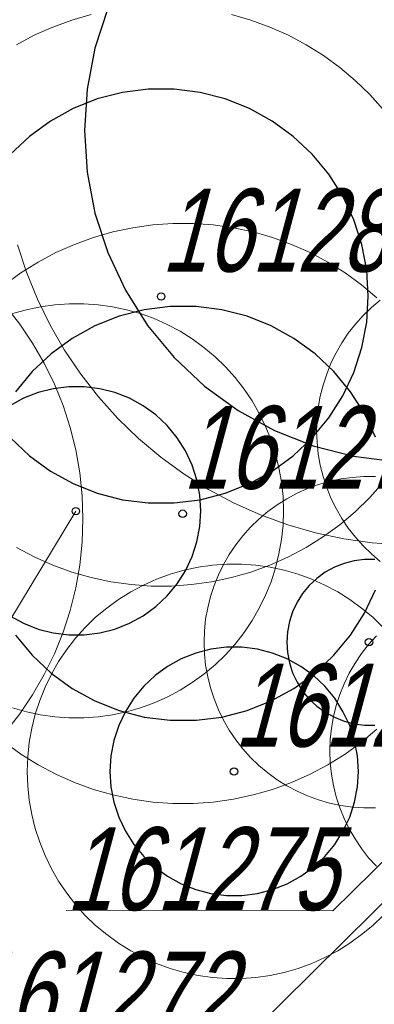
# Model space of a CAD drawing. Header units: metres. Extents: x 7419449 to 7420144, y 5549519 to 5549653.
# Tile 6 of 67: x 7419477.38 to 7419481.66, y 5549530.3 to 5549542.18. Entities that reach past the tile are written whole.
import ezdxf
from ezdxf.enums import TextEntityAlignment as Align

# ---------------------------------------------------------------- set-up
doc = ezdxf.new("R2010")
doc.units = ezdxf.units.M
doc.layers.add('_4_korony', color=7, linetype='Continuous', lineweight=25, true_color=0x7aa300)
doc.layers.add('_4_NUMERY_PIKIET', color=7, linetype='Continuous', lineweight=15)
doc.layers.add('_4_SOD', color=30, linetype='Continuous', lineweight=20)
doc.layers.add('_4_PUNKT_INWENTARYZACYJNY', color=7, linetype='Continuous')
doc.styles.add('STANDARD-Working1250', font='arial.ttf', dxfattribs={"height": 2.5})

msp = doc.modelspace()

# ---------------------------------------------------------------- linework, layer by layer
at = {"layer": '_4_korony', "linetype": 'Continuous', "flags": 128}
for points in [[(7419478.444, 5549542.314), (7419478.289, 5549541.837), (7419478.195, 5549541.343), (7419478.163, 5549540.842), (7419478.195, 5549540.341), (7419478.289, 5549539.847), (7419478.444, 5549539.37), (7419478.658, 5549538.915), (7419478.927, 5549538.491), (7419479.247, 5549538.104), (7419479.613, 5549537.76), (7419480.02, 5549537.465), (7419480.46, 5549537.223), (7419480.927, 5549537.038), (7419481.413, 5549536.913), (7419481.912, 5549536.85)], [(7419477.27, 5549537.134), (7419477.498, 5549536.919), (7419477.752, 5549536.734), (7419478.028, 5549536.583), (7419478.319, 5549536.467), (7419478.624, 5549536.389), (7419478.935, 5549536.35), (7419479.249, 5549536.35), (7419479.56, 5549536.389), (7419479.865, 5549536.467), (7419480.156, 5549536.583), (7419480.432, 5549536.734), (7419480.686, 5549536.919), (7419480.914, 5549537.134), (7419481.115, 5549537.376), (7419481.283, 5549537.641), (7419481.416, 5549537.925), (7419481.513, 5549538.223), (7419481.572, 5549538.532), (7419481.592, 5549538.845), (7419481.572, 5549539.158), (7419481.513, 5549539.467), (7419481.416, 5549539.765), (7419481.283, 5549540.049), (7419481.115, 5549540.314), (7419480.914, 5549540.556), (7419480.686, 5549540.771), (7419480.432, 5549540.956), (7419480.156, 5549541.107), (7419479.865, 5549541.223), (7419479.56, 5549541.301), (7419479.249, 5549541.34), (7419478.935, 5549541.34), (7419478.624, 5549541.301), (7419478.319, 5549541.223), (7419478.028, 5549541.107), (7419477.752, 5549540.956), (7419477.498, 5549540.771), (7419477.27, 5549540.556)], [(7419481.678, 5549537.143), (7419481.545, 5549537.427), (7419481.377, 5549537.692), (7419481.176, 5549537.934), (7419480.948, 5549538.149), (7419480.694, 5549538.334), (7419480.418, 5549538.485), (7419480.127, 5549538.601), (7419479.822, 5549538.679), (7419479.511, 5549538.718), (7419479.197, 5549538.718), (7419478.886, 5549538.679), (7419478.581, 5549538.601), (7419478.29, 5549538.485), (7419478.014, 5549538.334), (7419477.76, 5549538.149), (7419477.532, 5549537.934), (7419477.331, 5549537.692)], [(7419477.264, 5549534.989), (7419477.429, 5549534.898), (7419477.604, 5549534.828), (7419477.787, 5549534.782), (7419477.974, 5549534.758), (7419478.162, 5549534.758), (7419478.349, 5549534.782), (7419478.532, 5549534.828), (7419478.707, 5549534.898), (7419478.872, 5549534.989), (7419479.024, 5549535.099), (7419479.161, 5549535.228), (7419479.282, 5549535.373), (7419479.382, 5549535.532), (7419479.463, 5549535.703), (7419479.521, 5549535.882), (7419479.556, 5549536.067), (7419479.568, 5549536.255), (7419479.556, 5549536.443), (7419479.521, 5549536.628), (7419479.463, 5549536.807), (7419479.382, 5549536.978), (7419479.282, 5549537.137), (7419479.161, 5549537.282), (7419479.024, 5549537.411), (7419478.872, 5549537.521), (7419478.707, 5549537.612), (7419478.532, 5549537.682), (7419478.349, 5549537.728), (7419478.162, 5549537.752), (7419477.974, 5549537.752), (7419477.787, 5549537.728), (7419477.604, 5549537.682), (7419477.429, 5549537.612), (7419477.264, 5549537.521)], [(7419481.671, 5549535.667), (7419481.545, 5549535.667), (7419481.421, 5549535.651), (7419481.299, 5549535.62), (7419481.182, 5549535.574), (7419481.072, 5549535.513), (7419480.971, 5549535.44), (7419480.879, 5549535.354), (7419480.799, 5549535.257), (7419480.732, 5549535.151), (7419480.678, 5549535.037), (7419480.639, 5549534.918), (7419480.616, 5549534.794), (7419480.608, 5549534.669), (7419480.616, 5549534.544), (7419480.639, 5549534.42), (7419480.678, 5549534.301), (7419480.732, 5549534.187), (7419480.799, 5549534.081), (7419480.879, 5549533.984), (7419480.971, 5549533.898), (7419481.072, 5549533.825), (7419481.182, 5549533.764), (7419481.299, 5549533.718), (7419481.421, 5549533.687), (7419481.545, 5549533.671), (7419481.671, 5549533.671)], [(7419477.331, 5549534.754), (7419477.532, 5549534.512), (7419477.76, 5549534.297), (7419478.014, 5549534.112), (7419478.29, 5549533.961), (7419478.581, 5549533.845), (7419478.886, 5549533.767), (7419479.197, 5549533.728), (7419479.511, 5549533.728), (7419479.822, 5549533.767), (7419480.127, 5549533.845), (7419480.418, 5549533.961), (7419480.694, 5549534.112), (7419480.948, 5549534.297), (7419481.176, 5549534.512), (7419481.377, 5549534.754), (7419481.545, 5549535.019), (7419481.678, 5549535.303)]]:
    msp.add_lwpolyline(points, dxfattribs=at)
msp.add_lwpolyline([(7419481.472, 5549533.112), (7419481.46, 5549533.3), (7419481.425, 5549533.485), (7419481.367, 5549533.664), (7419481.286, 5549533.835), (7419481.186, 5549533.994), (7419481.065, 5549534.139), (7419480.928, 5549534.268), (7419480.776, 5549534.378), (7419480.611, 5549534.469), (7419480.436, 5549534.539), (7419480.253, 5549534.585), (7419480.066, 5549534.609), (7419479.878, 5549534.609), (7419479.691, 5549534.585), (7419479.508, 5549534.539), (7419479.333, 5549534.469), (7419479.168, 5549534.378), (7419479.016, 5549534.268), (7419478.879, 5549534.139), (7419478.758, 5549533.994), (7419478.658, 5549533.835), (7419478.577, 5549533.664), (7419478.519, 5549533.485), (7419478.484, 5549533.3), (7419478.472, 5549533.112), (7419478.484, 5549532.924), (7419478.519, 5549532.739), (7419478.577, 5549532.56), (7419478.658, 5549532.389), (7419478.758, 5549532.23), (7419478.879, 5549532.085), (7419479.016, 5549531.956), (7419479.168, 5549531.846), (7419479.333, 5549531.755), (7419479.508, 5549531.685), (7419479.691, 5549531.639), (7419479.878, 5549531.615), (7419480.066, 5549531.615), (7419480.253, 5549531.639), (7419480.436, 5549531.685), (7419480.611, 5549531.755), (7419480.776, 5549531.846), (7419480.928, 5549531.956), (7419481.065, 5549532.085), (7419481.186, 5549532.23), (7419481.286, 5549532.389), (7419481.367, 5549532.56), (7419481.425, 5549532.739), (7419481.46, 5549532.924)], close=True, dxfattribs=at)
at = {"layer": '_4_NUMERY_PIKIET'}
for points in [[(7419478.06, 5549536.25), (7419476.309, 5549533.358), (7419472.791, 5549533.367)], [(7419484.27, 5549534), (7419480.167, 5549529.944), (7419476.694, 5549529.933)], [(7419483.12, 5549533.35), (7419481.162, 5549531.428), (7419477.943, 5549531.434)]]:
    msp.add_lwpolyline(points, dxfattribs=at)
at = {"layer": '_4_PUNKT_INWENTARYZACYJNY'}
for centre in [(7419479.09, 5549538.84), (7419478.06, 5549536.25), (7419479.35, 5549536.22), (7419481.6, 5549534.67), (7419479.97, 5549533.11)]:
    msp.add_circle(centre, 0.045, dxfattribs=at)
at = {"layer": '_4_SOD', "flags": 128}
for points in [[(7419478.245, 5549542.241), (7419478.01, 5549542.174), (7419477.781, 5549542.09), (7419477.558, 5549541.991), (7419477.342, 5549541.876)], [(7419481.773, 5549541.095), (7419481.61, 5549541.276), (7419481.434, 5549541.446), (7419481.247, 5549541.603), (7419481.049, 5549541.747), (7419480.842, 5549541.876), (7419480.626, 5549541.991), (7419480.403, 5549542.09), (7419480.174, 5549542.174), (7419479.939, 5549542.241)], [(7419481.696, 5549538.824), (7419481.509, 5549538.981), (7419481.311, 5549539.125), (7419481.104, 5549539.254), (7419480.888, 5549539.369), (7419480.665, 5549539.468), (7419480.436, 5549539.552), (7419480.201, 5549539.619), (7419479.962, 5549539.67), (7419479.72, 5549539.704), (7419479.476, 5549539.721), (7419479.232, 5549539.721), (7419478.988, 5549539.704), (7419478.746, 5549539.67), (7419478.507, 5549539.619), (7419478.272, 5549539.552), (7419478.043, 5549539.468), (7419477.82, 5549539.369), (7419477.604, 5549539.254), (7419477.397, 5549539.125), (7419477.199, 5549538.981)], [(7419477.357, 5549539.464), (7419477.465, 5549539.132), (7419477.595, 5549538.808), (7419477.748, 5549538.495), (7419477.923, 5549538.192), (7419478.118, 5549537.903), (7419478.333, 5549537.628), (7419478.566, 5549537.369), (7419478.817, 5549537.126), (7419479.085, 5549536.902), (7419479.367, 5549536.697), (7419479.663, 5549536.512), (7419479.971, 5549536.348), (7419480.29, 5549536.206), (7419480.618, 5549536.087), (7419480.953, 5549535.991), (7419481.295, 5549535.918), (7419481.64, 5549535.869), (7419481.989, 5549535.845)], [(7419477.21, 5549533.586), (7419477.382, 5549533.806), (7419477.538, 5549534.037), (7419477.678, 5549534.279), (7419477.8, 5549534.53), (7419477.905, 5549534.789), (7419477.991, 5549535.054), (7419478.059, 5549535.325), (7419478.107, 5549535.6), (7419478.136, 5549535.878), (7419478.146, 5549536.157), (7419478.136, 5549536.436), (7419478.107, 5549536.714), (7419478.059, 5549536.989), (7419477.991, 5549537.26), (7419477.905, 5549537.525), (7419477.8, 5549537.784), (7419477.678, 5549538.035), (7419477.538, 5549538.277), (7419477.382, 5549538.508), (7419477.21, 5549538.728)], [(7419477.295, 5549533.877), (7419477.463, 5549533.829), (7419477.634, 5549533.793), (7419477.807, 5549533.769), (7419477.981, 5549533.757), (7419478.155, 5549533.757), (7419478.329, 5549533.769), (7419478.502, 5549533.793), (7419478.673, 5549533.829), (7419478.841, 5549533.877), (7419479.005, 5549533.937), (7419479.164, 5549534.008), (7419479.318, 5549534.09), (7419479.466, 5549534.182), (7419479.607, 5549534.285), (7419479.741, 5549534.397), (7419479.866, 5549534.518), (7419479.983, 5549534.648), (7419480.091, 5549534.786), (7419480.188, 5549534.93), (7419480.275, 5549535.081), (7419480.352, 5549535.238), (7419480.417, 5549535.4), (7419480.471, 5549535.566), (7419480.513, 5549535.735), (7419480.544, 5549535.907), (7419480.562, 5549536.081), (7419480.568, 5549536.255), (7419480.562, 5549536.429), (7419480.544, 5549536.603), (7419480.513, 5549536.775), (7419480.471, 5549536.944), (7419480.417, 5549537.11), (7419480.352, 5549537.272), (7419480.275, 5549537.429), (7419480.188, 5549537.58), (7419480.091, 5549537.724), (7419479.983, 5549537.862), (7419479.866, 5549537.992), (7419479.741, 5549538.113), (7419479.607, 5549538.225), (7419479.466, 5549538.328), (7419479.318, 5549538.42), (7419479.164, 5549538.502), (7419479.005, 5549538.573), (7419478.841, 5549538.633), (7419478.673, 5549538.681), (7419478.502, 5549538.717), (7419478.329, 5549538.741), (7419478.155, 5549538.753), (7419477.981, 5549538.753), (7419477.807, 5549538.741), (7419477.634, 5549538.717), (7419477.463, 5549538.681), (7419477.295, 5549538.633)], [(7419481.737, 5549538.797), (7419481.63, 5549538.707), (7419481.529, 5549538.61), (7419481.436, 5549538.507), (7419481.35, 5549538.397), (7419481.272, 5549538.281), (7419481.202, 5549538.16), (7419481.141, 5549538.034), (7419481.089, 5549537.905), (7419481.045, 5549537.772), (7419481.012, 5549537.637), (7419480.987, 5549537.499), (7419480.973, 5549537.361), (7419480.968, 5549537.221), (7419480.973, 5549537.081), (7419480.987, 5549536.943), (7419481.012, 5549536.805), (7419481.045, 5549536.67), (7419481.089, 5549536.537), (7419481.141, 5549536.408), (7419481.202, 5549536.282), (7419481.272, 5549536.161), (7419481.35, 5549536.045), (7419481.436, 5549535.935), (7419481.529, 5549535.832), (7419481.63, 5549535.735), (7419481.737, 5549535.645)], [(7419477.342, 5549535.814), (7419477.558, 5549535.699), (7419477.781, 5549535.6), (7419478.01, 5549535.516), (7419478.245, 5549535.449), (7419478.484, 5549535.398), (7419478.726, 5549535.364), (7419478.97, 5549535.347), (7419479.214, 5549535.347), (7419479.458, 5549535.364), (7419479.7, 5549535.398), (7419479.939, 5549535.449), (7419480.174, 5549535.516), (7419480.403, 5549535.6), (7419480.626, 5549535.699), (7419480.842, 5549535.814), (7419481.049, 5549535.943), (7419481.247, 5549536.087), (7419481.434, 5549536.244), (7419481.61, 5549536.414), (7419481.773, 5549536.595)], [(7419481.678, 5549536.668), (7419481.538, 5549536.668), (7419481.399, 5549536.658), (7419481.261, 5549536.639), (7419481.124, 5549536.61), (7419480.99, 5549536.571), (7419480.859, 5549536.523), (7419480.731, 5549536.467), (7419480.608, 5549536.401), (7419480.49, 5549536.327), (7419480.377, 5549536.245), (7419480.27, 5549536.155), (7419480.169, 5549536.058), (7419480.076, 5549535.955), (7419479.99, 5549535.845), (7419479.912, 5549535.729), (7419479.842, 5549535.608), (7419479.781, 5549535.482), (7419479.729, 5549535.353), (7419479.685, 5549535.22), (7419479.652, 5549535.085), (7419479.627, 5549534.947), (7419479.613, 5549534.809), (7419479.608, 5549534.669), (7419479.613, 5549534.529), (7419479.627, 5549534.391), (7419479.652, 5549534.253), (7419479.685, 5549534.118), (7419479.729, 5549533.985), (7419479.781, 5549533.856), (7419479.842, 5549533.73), (7419479.912, 5549533.609), (7419479.99, 5549533.493), (7419480.076, 5549533.383), (7419480.169, 5549533.28), (7419480.27, 5549533.183), (7419480.377, 5549533.093), (7419480.49, 5549533.011), (7419480.608, 5549532.937), (7419480.731, 5549532.871), (7419480.859, 5549532.815), (7419480.99, 5549532.767), (7419481.124, 5549532.728), (7419481.261, 5549532.699), (7419481.399, 5549532.68), (7419481.538, 5549532.67), (7419481.678, 5549532.67)], [(7419481.77, 5549534.849), (7419481.645, 5549534.97), (7419481.511, 5549535.082), (7419481.37, 5549535.185), (7419481.222, 5549535.277), (7419481.068, 5549535.359), (7419480.909, 5549535.43), (7419480.745, 5549535.49), (7419480.577, 5549535.538), (7419480.406, 5549535.574), (7419480.233, 5549535.598), (7419480.059, 5549535.61), (7419479.885, 5549535.61), (7419479.711, 5549535.598), (7419479.538, 5549535.574), (7419479.367, 5549535.538), (7419479.199, 5549535.49), (7419479.035, 5549535.43), (7419478.876, 5549535.359), (7419478.722, 5549535.277), (7419478.574, 5549535.185), (7419478.433, 5549535.082), (7419478.299, 5549534.97), (7419478.174, 5549534.849), (7419478.057, 5549534.719), (7419477.949, 5549534.581), (7419477.852, 5549534.437), (7419477.765, 5549534.286), (7419477.688, 5549534.129), (7419477.623, 5549533.967), (7419477.569, 5549533.801), (7419477.527, 5549533.632), (7419477.496, 5549533.46), (7419477.478, 5549533.286), (7419477.472, 5549533.112), (7419477.478, 5549532.938), (7419477.496, 5549532.764), (7419477.527, 5549532.592), (7419477.569, 5549532.423), (7419477.623, 5549532.257), (7419477.688, 5549532.095), (7419477.765, 5549531.938), (7419477.852, 5549531.787), (7419477.949, 5549531.643), (7419478.057, 5549531.505), (7419478.174, 5549531.375), (7419478.299, 5549531.254), (7419478.433, 5549531.142), (7419478.574, 5549531.039), (7419478.722, 5549530.947), (7419478.876, 5549530.865), (7419479.035, 5549530.794), (7419479.199, 5549530.734), (7419479.367, 5549530.686), (7419479.538, 5549530.65), (7419479.711, 5549530.626), (7419479.885, 5549530.614), (7419480.059, 5549530.614), (7419480.233, 5549530.626), (7419480.406, 5549530.65), (7419480.577, 5549530.686), (7419480.745, 5549530.734), (7419480.909, 5549530.794), (7419481.068, 5549530.865), (7419481.222, 5549530.947), (7419481.37, 5549531.039), (7419481.511, 5549531.142), (7419481.645, 5549531.254), (7419481.77, 5549531.375)], [(7419481.689, 5549534.745), (7419481.596, 5549534.642), (7419481.51, 5549534.532), (7419481.432, 5549534.416), (7419481.362, 5549534.295), (7419481.301, 5549534.169), (7419481.249, 5549534.04), (7419481.205, 5549533.907), (7419481.172, 5549533.772), (7419481.147, 5549533.634), (7419481.133, 5549533.496), (7419481.128, 5549533.356), (7419481.133, 5549533.216), (7419481.147, 5549533.078), (7419481.172, 5549532.94), (7419481.205, 5549532.805), (7419481.249, 5549532.672), (7419481.301, 5549532.543), (7419481.362, 5549532.417), (7419481.432, 5549532.296), (7419481.51, 5549532.18), (7419481.596, 5549532.07), (7419481.689, 5549531.967)], [(7419477.199, 5549533.465), (7419477.397, 5549533.321), (7419477.604, 5549533.192), (7419477.82, 5549533.077), (7419478.043, 5549532.978), (7419478.272, 5549532.894), (7419478.507, 5549532.827), (7419478.746, 5549532.776), (7419478.988, 5549532.742), (7419479.232, 5549532.725), (7419479.476, 5549532.725), (7419479.72, 5549532.742), (7419479.962, 5549532.776), (7419480.201, 5549532.827), (7419480.436, 5549532.894), (7419480.665, 5549532.978), (7419480.888, 5549533.077), (7419481.104, 5549533.192), (7419481.311, 5549533.321), (7419481.509, 5549533.465), (7419481.696, 5549533.622)]]:
    msp.add_lwpolyline(points, dxfattribs=at)

# ---------------------------------------------------------------- texts
at = {"layer": '_4_NUMERY_PIKIET', "style": 'STANDARD-Working1250', "oblique": 15, "width": 0.7}
for s, p in [('161280', (7419479.09, 5549538.84)), ('161278', (7419479.35, 5549536.22)), ('161277', (7419479.97, 5549533.11)), ('161275', (7419477.943, 5549531.138)), ('161272', (7419476.694, 5549529.637))]:
    msp.add_text(s, height=1, dxfattribs=at).set_placement(p, align=Align.BOTTOM_LEFT)

doc.saveas('drawing.dxf')
